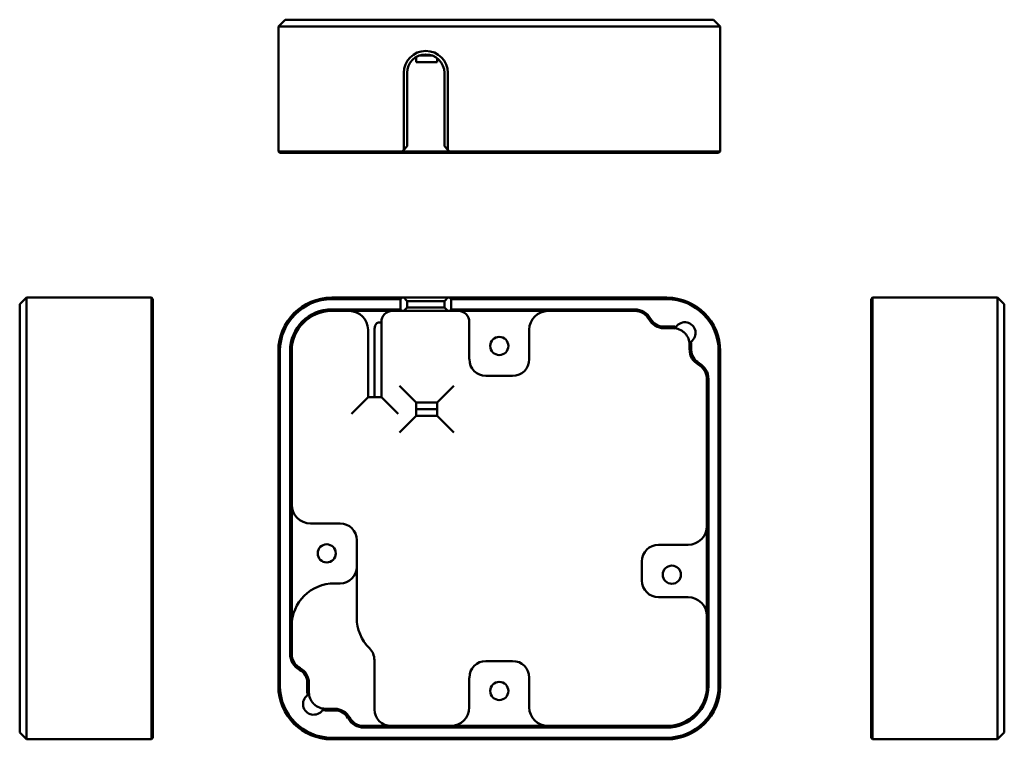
# Model space of a CAD drawing. Header units: inches. Extents: x 1.8 to 33, y 0.1 to 15.8.
# Tile 14 of 14: x 23.8 to 33, y 8.5 to 15.2. Entities that reach past the tile are written whole.
import ezdxf

# ---------------------------------------------------------------- set-up
doc = ezdxf.new("R2010")
doc.units = ezdxf.units.IN
doc.header["$MEASUREMENT"] = 0
doc.layers.add('Visible Edges(ANSI)', color=7, linetype='Continuous', lineweight=50)

msp = doc.modelspace()

# ---------------------------------------------------------------- linework, layer by layer
at = {"layer": 'Visible Edges(ANSI)'}
for p, q in [((26.2189, 15.1682), (26.2814, 15.2307)), ((26.2189, 15.1682), (26.2189, 13.9957)), ((26.7189, 15.1682), (26.2189, 15.1682)), ((26.2814, 15.2307), (26.7189, 15.2307)), ((29.8619, 15.2307), (26.7189, 15.2307)), ((26.7189, 15.1682), (29.8619, 15.1682)), ((29.8619, 15.2307), (30.2994, 15.2307)), ((30.3619, 15.1682), (29.8619, 15.1682)), ((30.2994, 15.2307), (30.3619, 15.1682)), ((30.3619, 15.1682), (30.3619, 13.9957)), ((27.5094, 14.88), (27.5094, 14.8307)), ((27.6657, 14.8932), (27.5358, 14.8932)), ((27.7094, 14.8307), (27.7094, 14.8679)), ((27.5094, 14.8307), (27.7094, 14.8307)), ((27.3938, 14.7307), (27.3938, 14.0112)), ((27.4258, 14.0432), (27.4258, 14.7307)), ((27.7758, 14.7307), (27.7758, 14.0432)), ((27.8078, 14.0112), (27.8078, 14.7307)), ((27.4258, 14.0432), (27.3938, 14.0112)), ((27.8078, 14.0112), (27.7758, 14.0432)), ((26.2189, 13.9957), (26.2339, 13.9807)), ((26.2189, 13.9957), (26.7189, 13.9957)), ((26.7189, 13.9807), (26.2339, 13.9807)), ((27.3783, 13.9957), (26.7189, 13.9957)), ((26.7189, 13.9807), (27.3633, 13.9807)), ((27.3633, 13.9807), (27.3783, 13.9957)), ((27.3633, 13.9807), (27.8383, 13.9807)), ((27.3938, 14.0112), (27.3783, 13.9957)), ((27.8233, 13.9957), (27.3783, 13.9957)), ((27.8233, 13.9957), (27.8078, 14.0112)), ((27.8233, 13.9957), (27.8383, 13.9807)), ((29.8619, 13.9957), (27.8233, 13.9957)), ((27.8383, 13.9807), (29.8619, 13.9807)), ((29.8619, 13.9957), (30.3619, 13.9957)), ((30.3469, 13.9807), (29.8619, 13.9807)), ((30.3619, 13.9957), (30.3469, 13.9807)), ((23.8558, 12.6235), (23.7933, 12.561)), ((23.7933, 12.1235), (23.7933, 12.561)), ((23.8558, 12.6235), (25.0283, 12.6235)), ((23.8558, 12.6235), (23.8558, 12.1235)), ((25.0283, 12.6235), (25.0433, 12.6085)), ((25.0283, 12.1235), (25.0283, 12.6235)), ((25.0433, 12.6085), (25.0433, 12.1235)), ((27.3783, 12.6235), (26.7189, 12.6235)), ((26.7189, 12.6085), (27.3633, 12.6085)), ((27.3633, 12.6085), (27.3783, 12.6235)), ((27.3633, 12.6085), (27.3633, 12.5135)), ((27.3938, 12.6235), (27.3783, 12.6235)), ((27.4258, 12.5915), (27.3938, 12.6235)), ((27.8078, 12.6235), (27.3938, 12.6235)), ((27.4258, 12.5305), (27.4258, 12.5915)), ((27.4258, 12.5915), (27.7758, 12.5915)), ((27.8078, 12.6235), (27.7758, 12.5915)), ((27.7758, 12.5915), (27.7758, 12.5305)), ((27.8233, 12.6235), (27.8078, 12.6235)), ((27.8233, 12.6235), (27.8383, 12.6085)), ((29.8619, 12.6235), (27.8233, 12.6235)), ((27.8383, 12.6085), (29.8619, 12.6085)), ((27.8383, 12.5135), (27.8383, 12.6085)), ((31.7908, 12.6235), (31.7758, 12.6085)), ((31.7758, 12.1235), (31.7758, 12.6085)), ((31.7908, 12.6235), (31.7908, 12.1235)), ((32.9633, 12.6235), (31.7908, 12.6235)), ((32.9633, 12.1235), (32.9633, 12.6235)), ((32.9633, 12.6235), (33.0258, 12.561)), ((33.0258, 12.561), (33.0258, 12.1235)), ((27.3633, 12.5135), (26.7189, 12.5135)), ((26.7189, 12.4985), (27.3783, 12.4985)), ((27.3783, 12.4985), (27.3633, 12.5135)), ((27.3783, 12.4985), (27.3938, 12.4985)), ((27.3938, 12.4985), (27.4258, 12.5305)), ((27.3938, 12.4985), (27.8078, 12.4985)), ((27.7758, 12.5305), (27.4258, 12.5305)), ((27.7758, 12.5305), (27.8078, 12.4985)), ((27.8078, 12.4985), (27.8233, 12.4985)), ((27.8383, 12.5135), (27.8233, 12.4985)), ((27.8233, 12.4985), (29.5592, 12.4985)), ((29.5592, 12.5135), (27.8383, 12.5135)), ((27.1546, 12.389), (27.1844, 12.389)), ((27.1844, 12.3935), (27.1844, 12.389)), ((27.1844, 12.3092), (27.1844, 12.389)), ((28.0094, 12.0452), (28.0094, 12.3935)), ((27.0594, 11.689), (27.0594, 12.3225)), ((27.1214, 11.689), (27.1214, 12.3324)), ((27.1844, 12.3092), (27.1844, 11.689)), ((28.5714, 12.3225), (28.5714, 12.0452)), ((29.9192, 12.352), (29.8328, 12.352)), ((29.8328, 12.337), (29.9192, 12.337)), ((23.7933, 12.1235), (23.7933, 8.9805)), ((23.8558, 8.9805), (23.8558, 12.1235)), ((25.0283, 12.1235), (25.0283, 8.9805)), ((25.0433, 8.9805), (25.0433, 12.1235)), ((26.2189, 12.1235), (26.2189, 8.9805)), ((26.2339, 8.9805), (26.2339, 12.1235)), ((26.3289, 12.1235), (26.3289, 9.2832)), ((26.3439, 9.2832), (26.3439, 12.1235)), ((30.0754, 12.1807), (30.0754, 12.1332)), ((30.0904, 12.1332), (30.0904, 12.1807)), ((30.3469, 12.1235), (30.3469, 8.9805)), ((30.3619, 8.9805), (30.3619, 12.1235)), ((31.7758, 12.1235), (31.7758, 8.9805)), ((31.7908, 8.9805), (31.7908, 12.1235)), ((32.9633, 12.1235), (32.9633, 8.9805)), ((33.0258, 8.9805), (33.0258, 12.1235)), ((28.4152, 11.889), (28.1657, 11.889)), ((30.2369, 11.8596), (30.2369, 8.9805)), ((30.2519, 8.9805), (30.2519, 11.8596)), ((27.5094, 11.639), (27.3532, 11.7952)), ((27.8657, 11.7952), (27.7094, 11.639)), ((26.9032, 11.5327), (27.0594, 11.689)), ((27.0594, 11.689), (27.1214, 11.689)), ((27.1844, 11.689), (27.1214, 11.689)), ((27.1844, 11.689), (27.3407, 11.5327)), ((27.7094, 11.639), (27.5094, 11.639)), ((27.5094, 11.639), (27.5094, 11.5765)), ((27.7094, 11.5765), (27.7094, 11.639)), ((27.5094, 11.5765), (27.7094, 11.5765)), ((27.5094, 11.514), (27.5094, 11.5765)), ((27.7094, 11.5765), (27.7094, 11.514)), ((27.5094, 11.514), (27.3532, 11.3577)), ((27.7094, 11.514), (27.5094, 11.514)), ((27.7094, 11.514), (27.8657, 11.3577)), ((26.7972, 10.5055), (26.5199, 10.5055)), ((26.9534, 10.0997), (26.9534, 10.3492)), ((29.7837, 10.3055), (30.0609, 10.3055)), ((26.9534, 9.6201), (26.9534, 10.0997)), ((29.6274, 9.9697), (29.6274, 10.1492)), ((26.7439, 9.9435), (26.7972, 9.9435)), ((29.7837, 9.8135), (30.0609, 9.8135)), ((27.1189, 9.2242), (27.1189, 8.7617)), ((28.4152, 9.215), (28.1657, 9.215)), ((28.0094, 9.0587), (28.0094, 8.7815)), ((28.5714, 8.7815), (28.5714, 9.0587)), ((23.7933, 8.543), (23.7933, 8.9805)), ((23.8558, 8.9805), (23.8558, 8.4805)), ((25.0283, 8.4805), (25.0283, 8.9805)), ((25.0433, 8.9805), (25.0433, 8.4955)), ((26.4904, 9.0096), (26.4904, 8.9232)), ((26.5054, 8.9232), (26.5054, 9.0096)), ((31.7758, 8.4955), (31.7758, 8.9805)), ((31.7908, 8.9805), (31.7908, 8.4805)), ((32.9633, 8.4805), (32.9633, 8.9805)), ((33.0258, 8.9805), (33.0258, 8.543)), ((26.7481, 8.767), (26.6617, 8.767)), ((26.6617, 8.752), (26.7481, 8.752)), ((29.8619, 8.6055), (27.0217, 8.6055)), ((27.0217, 8.5905), (29.8619, 8.5905)), ((23.8558, 8.4805), (23.7933, 8.543)), ((25.0283, 8.4805), (25.0433, 8.4955)), ((29.8619, 8.4955), (26.7189, 8.4955)), ((31.7908, 8.4805), (31.7758, 8.4955)), ((32.9633, 8.4805), (33.0258, 8.543)), ((23.8558, 8.4805), (25.0283, 8.4805)), ((26.7189, 8.4805), (29.8619, 8.4805)), ((32.9633, 8.4805), (31.7908, 8.4805))]:
    msp.add_line(p, q, dxfattribs=at)
for centre in [(28.2904, 12.17), (26.6724, 10.2245), (29.9084, 10.0245), (28.2904, 8.934)]:
    msp.add_circle(centre, 0.085, dxfattribs=at)
for centre, radius, start, end in [((27.6008, 14.7307), 0.207, 0, 180), ((27.6008, 14.7307), 0.175, 0, 180), ((26.7189, 12.1235), 0.5, 90, 180), ((26.7189, 12.1235), 0.485, 90, 180), ((29.8619, 12.1235), 0.5, 0, 90), ((29.8619, 12.1235), 0.485, 0, 90), ((26.7189, 12.1235), 0.39, 90, 180), ((26.7189, 12.1235), 0.375, 90, 180), ((26.8834, 12.3225), 0.176, 0, 90), ((27.2894, 12.3935), 0.105, 90, 180), ((27.9044, 12.3935), 0.105, 0, 90), ((28.7474, 12.3225), 0.176, 90, 180), ((29.5592, 12.3422), 0.1713, 28.89461, 90), ((29.5592, 12.3422), 0.1562, 28.89461, 90), ((29.8328, 12.4932), 0.1562, 208.89461, 270), ((29.8328, 12.4932), 0.1412, 208.89461, 270), ((30.0304, 12.292), 0.1005, 304.9348, 145.0652), ((29.9192, 12.1807), 0.1713, 80.29801, 90), ((29.9192, 12.1807), 0.1562, 82.38324, 90), ((29.9192, 12.1807), 0.1562, 0, 7.61676), ((29.9192, 12.1807), 0.1712, 0, 9.70199), ((30.2317, 12.1332), 0.1562, 180, 241.10539), ((30.2317, 12.1332), 0.1412, 180, 241.10539), ((28.1657, 12.0452), 0.1562, 180, 270), ((28.4152, 12.0452), 0.1562, 270, 0), ((30.0807, 11.8596), 0.1713, 0, 61.10539), ((30.0807, 11.8596), 0.1562, 0, 61.10539), ((26.5199, 10.6815), 0.176, 180, 270), ((26.7972, 10.3492), 0.1562, 0, 90), ((30.0609, 10.4815), 0.176, 270, 0), ((29.7837, 10.1492), 0.1562, 90, 180), ((26.7972, 10.0997), 0.1562, 270, 0), ((26.7439, 9.5435), 0.4, 90, 180), ((29.7837, 9.9697), 0.1562, 180, 270), ((30.0609, 9.6375), 0.176, 0, 90), ((27.3534, 9.6201), 0.4, 180, 225.37434), ((26.9627, 9.2242), 0.1562, 0, 45.37434), ((26.5002, 9.2832), 0.1712, 180, 241.10539), ((26.5002, 9.2832), 0.1562, 180, 241.10539), ((26.3492, 9.0096), 0.1562, 0, 61.10539), ((28.1657, 9.0587), 0.1562, 90, 180), ((28.4152, 9.0587), 0.1562, 0, 90), ((26.3492, 9.0096), 0.1412, 0, 61.10539), ((26.7189, 8.9805), 0.5, 180, 270), ((26.7189, 8.9805), 0.485, 180, 270), ((29.8619, 8.9805), 0.39, 270, 0), ((29.8619, 8.9805), 0.375, 270, 0), ((29.8619, 8.9805), 0.485, 270, 0), ((29.8619, 8.9805), 0.5, 270, 0), ((26.5504, 8.812), 0.1005, 124.9348, 325.0652), ((26.6617, 8.9232), 0.1713, 180, 189.70199), ((26.6617, 8.9232), 0.1563, 180, 187.61676), ((27.8334, 8.7815), 0.176, 270, 0), ((28.7474, 8.7815), 0.176, 180, 270), ((26.6617, 8.9232), 0.1713, 260.29801, 270), ((26.6617, 8.9232), 0.1562, 262.38324, 270), ((26.7481, 8.6107), 0.1562, 28.89461, 90), ((26.7481, 8.6107), 0.1412, 28.89461, 90), ((27.0217, 8.7617), 0.1712, 208.89461, 270), ((27.0217, 8.7617), 0.1563, 208.89461, 270), ((27.2752, 8.7617), 0.1562, 180, 270)]:
    msp.add_arc(centre, radius, start, end, dxfattribs=at)
for points, knots in [([(27.1546, 12.389), (27.1546, 12.389), (27.1546, 12.389), (27.1545, 12.389), (27.1545, 12.389), (27.1544, 12.389), (27.1543, 12.389), (27.1538, 12.3889), (27.1535, 12.3888), (27.1525, 12.3886), (27.1518, 12.3884), (27.1497, 12.3877), (27.1482, 12.387), (27.1442, 12.3846), (27.1415, 12.3825), (27.134, 12.3749), (27.1298, 12.3686), (27.1233, 12.3524), (27.1214, 12.3427), (27.1214, 12.3324)], [-0.00003226, -0.00003226, -0.00003226, -0.00003226, 0, 0, 0.0001228, 0.0001228, 0.00081964, 0.00081964, 0.00193066, 0.00193066, 0.00446724, 0.00446724, 0.00997198, 0.00997198, 0.02083034, 0.02083034, 0.039306, 0.039306, 0.0593536, 0.0593536, 0.0593536, 0.0593536]), ([(29.9399, 12.3356), (29.9478, 12.3345), (29.9557, 12.3329), (29.983, 12.3248), (30.0012, 12.3151), (30.016, 12.3034), (30.0184, 12.3015), (30.0208, 12.2994), (30.0243, 12.2963), (30.0254, 12.2953), (30.027, 12.2938), (30.0276, 12.2933), (30.0286, 12.2923), (30.029, 12.2918), (30.0303, 12.2906), (30.0307, 12.2901), (30.0317, 12.2891), (30.0322, 12.2886), (30.0338, 12.287), (30.0348, 12.2859), (30.0379, 12.2824), (30.04, 12.2799), (30.0535, 12.2627), (30.0633, 12.2445), (30.0713, 12.2173), (30.073, 12.2094), (30.0741, 12.2014)], [-0.2336934, -0.2336934, -0.2336934, -0.2336934, -0.1675148, -0.1675148, 0, 0, 0, 0.0270228, 0.0270228, 0.0405343, 0.0405343, 0.04729, 0.04729, 0.0540457, 0.0540457, 0.0608014, 0.0608014, 0.0675571, 0.0675571, 0.0810685, 0.0810685, 0.1080914, 0.1080914, 0.2756062, 0.2756062, 0.3417848, 0.3417848, 0.3417848, 0.3417848]), ([(26.641, 8.7684), (26.633, 8.7694), (26.6251, 8.7711), (26.5979, 8.7792), (26.5797, 8.7889), (26.5649, 8.8006), (26.5625, 8.8025), (26.56, 8.8045), (26.5565, 8.8076), (26.5554, 8.8087), (26.5538, 8.8102), (26.5533, 8.8107), (26.5523, 8.8117), (26.5518, 8.8121), (26.5506, 8.8134), (26.5501, 8.8138), (26.5491, 8.8149), (26.5486, 8.8154), (26.5471, 8.817), (26.5461, 8.8181), (26.543, 8.8216), (26.5409, 8.824), (26.5273, 8.8412), (26.5176, 8.8594), (26.5096, 8.8867), (26.5079, 8.8946), (26.5068, 8.9025)], [-0.2336934, -0.2336934, -0.2336934, -0.2336934, -0.1675148, -0.1675148, 0, 0, 0, 0.0270228, 0.0270228, 0.0405343, 0.0405343, 0.04729, 0.04729, 0.0540457, 0.0540457, 0.0608014, 0.0608014, 0.0675571, 0.0675571, 0.0810685, 0.0810685, 0.1080914, 0.1080914, 0.2756062, 0.2756062, 0.3417848, 0.3417848, 0.3417848, 0.3417848])]:
    msp.add_open_spline(points, degree=3, knots=knots, dxfattribs=at)
for points in [[(29.948, 12.3495), (29.9449, 12.3451), (29.9422, 12.3404), (29.9399, 12.3356)], [(30.0741, 12.2014), (30.0788, 12.2038), (30.0835, 12.2065), (30.088, 12.2096)], [(26.5068, 8.9025), (26.502, 8.9002), (26.4973, 8.8975), (26.4929, 8.8944)], [(26.6328, 8.7544), (26.6359, 8.7589), (26.6387, 8.7636), (26.641, 8.7684)]]:
    msp.add_open_spline(points, degree=3, dxfattribs=at)

doc.saveas('drawing.dxf')
